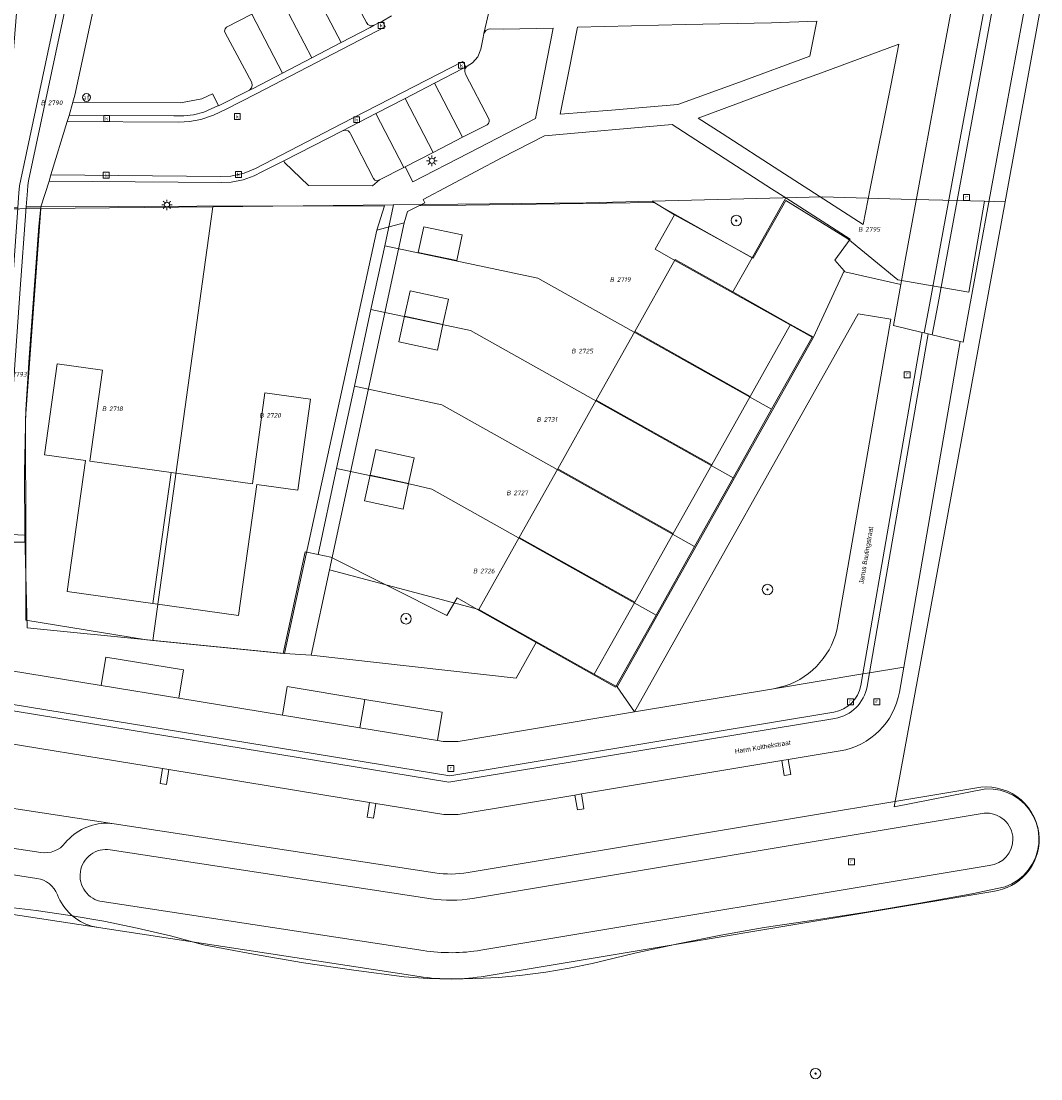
# Model space of a CAD drawing. Header units: metres. Extents: x 207466 to 209466, y 475780 to 477780.
# Tile 109 of 189: x 208497 to 208575, y 476523 to 476604. Entities that reach past the tile are written whole.
import ezdxf
from ezdxf.enums import TextEntityAlignment as Align

# ---------------------------------------------------------------- set-up
doc = ezdxf.new("R2010")
doc.units = ezdxf.units.M
doc.layers.get('0').update_dxf_attribs({"color": 253, "linetype": 'CONTINUOUS'})
for name, color, linetype, lineweight in [('B-OG-WA-SLOOT_BOVENINSTEEK-G', 253, 'CONTINUOUS', 13), ('B-RO-KL-ET_LS_OV_LICHTMAST-S', 253, 'CONTINUOUS', 0), ('B-RO-RI-GWA_KOLK-S', 253, 'CONTINUOUS', 0), ('B-RO-RI-GWA_RIOOLPUT-S', 253, 'CONTINUOUS', 0), ('B-RO-VH-ONVERHARD-GV', 253, 'CONTINUOUS', 0), ('B-RO-VH-VERHARDING_STRAATBAKSTEEN-GV', 253, 'CONTINUOUS', 0), ('B-RO-VW-AFSLUITPAAL-S', 253, 'CONTINUOUS', 0), ('B-WE-KG-GRENS_PERCEEL-GV', 150, 'CONTINUOUS', 18), ('B-WE-KG-GRENS_PERCEEL-S', 150, 'CONTINUOUS', 25), ('N-RO-OG-TERREIN_CULTUURSCHEIDING-GV', 253, 'CONTINUOUS', 0), ('N-RO-OG-TERREIN_ERF-GV', 253, 'CONTINUOUS', 0), ('N-RO-OG-TOPOGRAFIE-T18', 7, 'CONTINUOUS', 0), ('N-RO-RI-GWA_KOLK-S', 253, 'CONTINUOUS', 0), ('N-RO-RI-GWA_RIOOLPUT-S', 253, 'CONTINUOUS', 0), ('N-RO-VH-VERHARDING_BEDRIJFSVLOERPLAAT-GV', 253, 'CONTINUOUS', 0), ('N-RO-VH-VERHARDING_GRASBETONSTEEN-GV', 253, 'CONTINUOUS', 0), ('N-RO-VH-VERHARDING_STRAATBAKSTEEN-GV', 253, 'CONTINUOUS', 0)]:
    doc.layers.add(name, color=color, linetype=linetype, lineweight=lineweight)
for name, color, linetype, lineweight, true_color in [('B-OG-WA-SLOOT_WATER-G', 7, 'CONTINUOUS', 0, 0x478c9a), ('B-RO-GR-BEPLANTING_CULTUUR_VASTE PLANTENVAK-GV', 7, 'CONTINUOUS', 0, 0x6d8a47), ('N-RO-GR-BEPLANTING_CULTUUR_VASTE PLANTENVAK-GV', 7, 'CONTINUOUS', 0, 0x6d8a47), ('N-RO-GR-BOOM-S', 7, 'CONTINUOUS', 0, 0x6d8a47), ('N-RO-GR-GRAS-GV', 7, 'CONTINUOUS', 0, 0x6d8a47), ('N-RO-OG-BEBOUWING_LOODS-GV', 7, 'CONTINUOUS', 0, 0xa50000)]:
    doc.layers.add(name, color=color, linetype=linetype, lineweight=lineweight, true_color=true_color)
doc.styles.add('NLCS-ISO', font='NLCS-ISO.ttf')
doc.styles.add('NLCS-ISO-M200-T18', font='NLCS-ISO.ttf', dxfattribs={"height": 1.8})

# ---------------------------------------------------------------- blocks, each defined once
blk = doc.blocks.new('SKL-ET_OV_LICHTMAST-SO1')
at = {"color": 0, "linetype": 'ByBlock', "lineweight": -2}
blk.add_circle((0, 0), 1, dxfattribs=at)
for points in [[(-1.25, 0), (-2, 0)], [(-1.4142, 1.4142), (-0.8839, 0.8839)], [(0, 2), (0, 1.25)], [(0.8839, 0.8839), (1.4142, 1.4142)], [(2, 0), (1.25, 0)], [(-1.4142, -1.4142), (-0.8839, -0.8839)], [(0, -1.25), (0, -2)], [(0.8839, -0.8839), (1.4142, -1.4142)]]:
    blk.add_open_spline(points, degree=1, dxfattribs=at)
blk = doc.blocks.new('SVW-AFSLUITPAAL-SO1')
at = {"lineweight": -2}
blk.add_circle((0, 0), 1.5, dxfattribs=at)
at = {"lineweight": -2, "insert": (0, 0), "char_height": 1.8, "attachment_point": 5, "line_spacing_factor": 0.8, "style": 'NLCS-ISO'}
blk.add_mtext('{\\C256;af}', dxfattribs=at)
blk = doc.blocks.new('SRI-PUT_INSPECTIEPUT_RIOOLPUT-SO1')
at = {"color": 0, "linetype": 'ByBlock', "lineweight": -2, "flags": 128}
blk.add_lwpolyline([(-1.125, -1.125), (1.125, -1.125), (1.125, 1.125), (-1.125, 1.125), (-1.125, -1.125)], dxfattribs=at)
at = {"color": 0, "linetype": 'ByBlock', "lineweight": -2, "insert": (0, 0.2828), "char_height": 1.5, "attachment_point": 5, "line_spacing_factor": 0.8, "style": 'NLCS-ISO'}
blk.add_mtext('{\\C0;r}', dxfattribs=at)
blk = doc.blocks.new('SRI-KOLK-SO1')
at = {"color": 0, "linetype": 'ByBlock', "lineweight": -2, "flags": 128}
blk.add_lwpolyline([(-1.125, -1.125), (1.125, -1.125), (1.125, 1.125), (-1.125, 1.125), (-1.125, -1.125)], dxfattribs=at)
at = {"color": 0, "linetype": 'ByBlock', "lineweight": -2, "insert": (0, 0), "char_height": 1.5, "attachment_point": 5, "line_spacing_factor": 0.8, "style": 'NLCS-ISO'}
blk.add_mtext('{\\C0;k}', dxfattribs=at)
blk = doc.blocks.new('SGR-BOOM_01-SO1')
at = {"linetype": 'Continuous'}
h = blk.add_hatch(color=0, dxfattribs=at)
edge = h.paths.add_edge_path()
edge.add_arc((0, 0), 0.25, 0, 360)
at = {"color": 0, "linetype": 'ByBlock', "lineweight": -2}
for radius in [2, 0.25]:
    blk.add_circle((0, 0), radius, dxfattribs=at)
blk = doc.blocks.new('SKG-PERCEELNUMMER-SO')
at = {"style": 'NLCS-ISO', "oblique": 10, "flags": 1}
blk.add_attdef('GEMEENTECODE', text='', height=1.8, dxfattribs=at).set_placement((0, 2.55), align=Align.MIDDLE_CENTER)
at = {"style": 'NLCS-ISO', "oblique": 10}
blk.add_attdef('SECTIE', text='', height=1.8, dxfattribs=at).set_placement((-0.5, 0), align=Align.MIDDLE_RIGHT)
blk.add_attdef('PERCEELNUMMER', text='', height=1.8, dxfattribs=at).set_placement((0.5, 0), align=Align.MIDDLE_LEFT)

msp = doc.modelspace()

# ---------------------------------------------------------------- linework, layer by layer
at = {"layer": 'B-OG-WA-SLOOT_BOVENINSTEEK-G', "flags": 128}
for points in [[(208570.063, 476545.575), (208530.962, 476539.061)], [(208531.291, 476537.088), (208570.326, 476543.591)], [(208528.44, 476539.044), (208503.978, 476542.778), (208503.456, 476542.823)], [(208498.388, 476540.597), (208493.658, 476541.319)], [(208503.676, 476540.801), (208528.138, 476537.067)], [(208493.356, 476539.342), (208498.086, 476538.62)], [(208570.71, 476539.61), (208531.948, 476533.143)], [(208532.277, 476531.17), (208570.981, 476537.628)], [(208527.535, 476533.113), (208503.072, 476536.847)], [(208502.259, 476534.983), (208502.77, 476534.87), (208527.233, 476531.136)]]:
    msp.add_lwpolyline(points, dxfattribs=at)
at = {"layer": 'B-OG-WA-SLOOT_BOVENINSTEEK-G'}
for centre, radius, start, end in [((208570.496, 476541.571), 4.027, 1.63134, 96.16809), ((208570.498, 476541.573), 2.025, 1.81159, 94.86306), ((208503.375, 476538.82), 4.004, 88.84486, 141.28676), ((208498.69, 476542.574), 2, 261.32252, 321.312), ((208570.522, 476541.602), 2, 275.3951, 1.01581), ((208570.521, 476541.602), 4, 276.59724, 1.20306), ((208503.372, 476538.826), 1.998, 81.25748, 171.37217), ((208497.782, 476536.639), 2.004, 21.38997, 81.27252), ((208503.374, 476538.824), 2, 171.30637, 261.32328), ((208529.647, 476546.994), 8.041, 261.36362, 279.40879), ((208503.373, 476538.823), 3.999, 201.31261, 253.81972), ((208529.648, 476546.993), 10.04, 261.34763, 279.41557), ((208529.648, 476546.953), 14, 261.32136, 279.45763), ((208529.648, 476546.955), 16.002, 261.31807, 279.45434)]:
    msp.add_arc(centre, radius, start, end, dxfattribs=at)
at = {"layer": 'B-OG-WA-SLOOT_WATER-G', "flags": 128}
for points in [[(208570.326, 476543.591), (208531.291, 476537.088)], [(208528.138, 476537.067), (208503.676, 476540.801)], [(208531.948, 476533.143), (208570.71, 476539.61)], [(208503.072, 476536.847), (208527.535, 476533.113)]]:
    msp.add_lwpolyline(points, dxfattribs=at)
at = {"layer": 'B-OG-WA-SLOOT_WATER-G'}
for centre, radius, start, end in [((208570.498, 476541.573), 2.025, 1.81159, 94.86306), ((208570.522, 476541.602), 2, 275.3951, 1.01581), ((208503.372, 476538.826), 1.998, 81.25748, 171.37217), ((208503.374, 476538.824), 2, 171.30637, 261.32328), ((208529.648, 476546.993), 10.04, 261.34763, 279.41557), ((208529.648, 476546.953), 14, 261.32136, 279.45763)]:
    msp.add_arc(centre, radius, start, end, dxfattribs=at)
at = {"layer": 'B-RO-GR-BEPLANTING_CULTUUR_VASTE PLANTENVAK-GV', "flags": 128}
for points in [[(208521.223, 476607.677), (208523.213, 476603.919), (208523.328, 476603.769), (208523.525, 476603.651), (208523.806, 476603.707), (208524.432, 476604.013), (208524.436, 476604.015), (208525.115, 476604.415)], [(208502.645, 476606.177), (208500.972, 476598.38), (208500.823, 476597.846), (208509.032, 476597.775), (208510.655, 476598.091), (208511.483, 476598.464), (208511.921, 476597.573)], [(208511.921, 476597.573), (208511.932, 476597.551), (208514.291, 476598.745), (208514.46, 476598.934), (208514.508, 476599.117), (208514.468, 476599.339), (208512.431, 476603.135), (208512.402, 476603.259), (208512.437, 476603.437), (208512.541, 476603.557), (208514.479, 476604.556)], [(208539.306, 476603.568), (208538.681, 476600.321), (208537.987, 476596.915), (208541.897, 476597.232), (208546.973, 476597.65), (208551.661, 476599.361), (208557.038, 476601.35), (208557.551, 476604.01), (208554.101, 476603.9), (208547.537, 476603.766), (208539.306, 476603.568)], [(208533.642, 476603.399), (208532.675, 476603.429), (208532.534, 476603.403), (208532.316, 476603.297), (208532.163, 476603.072), (208532.105, 476602.764), (208531.941, 476601.887), (208531.704, 476601.296), (208531.297, 476600.834), (208530.907, 476600.577), (208530.729, 476600.377), (208530.707, 476600.174), (208530.762, 476599.973), (208532.563, 476596.522), (208532.583, 476596.352), (208532.531, 476596.22), (208532.426, 476596.12), (208530.545, 476595.155), (208528.342, 476594.024), (208528.303, 476594.004), (208526.173, 476592.916), (208526.764, 476591.764), (208531.008, 476593.952), (208536.103, 476596.586), (208537.458, 476603.485), (208533.642, 476603.399)], [(208563.82, 476602.258), (208557.917, 476600.084), (208554.88, 476598.991), (208548.505, 476596.614), (208550.348, 476595.447), (208554.744, 476592.596), (208561.085, 476588.506), (208561.618, 476591.258), (208563.198, 476599.114), (208563.82, 476602.258)], [(208524.218, 476591.917), (208524.019, 476591.835), (208523.847, 476591.889), (208523.763, 476592.003), (208522.001, 476595.432), (208521.942, 476595.528), (208521.81, 476595.662), (208521.601, 476595.711), (208521.382, 476595.654), (208516.909, 476593.365), (208516.969, 476593.232), (208518.785, 476591.468), (208523.683, 476591.464), (208524.218, 476591.917)]]:
    msp.add_lwpolyline(points, dxfattribs=at)
at = {"layer": 'B-RO-VH-ONVERHARD-GV', "flags": 128}
for points in [[(208573.686, 476606.503), (208571.519, 476594.798), (208569.16, 476581.931), (208568.73, 476579.517), (208568.5, 476579.572), (208566.352, 476580.086), (208566.054, 476580.157), (208565.749, 476580.23), (208565.586, 476580.269), (208563.409, 476580.797), (208563.973, 476583.927), (208559.703, 476584.895), (208559.641, 476584.968), (208558.946, 476585.786), (208560.094, 476587.385), (208555.202, 476590.53), (208554.117, 476591.227), (208546.539, 476596.142), (208536.805, 476595.273), (208533.556, 476593.612), (208527.531, 476590.415), (208527.662, 476590.159), (208527.221, 476589.933), (208526.348, 476589.485), (208526.095, 476588.624), (208524.016, 476588.065), (208524.583, 476589.93), (208510.285, 476589.899), (208498.371, 476589.841), (208498.231, 476588.369), (208497.868, 476583.548)], [(208497.868, 476583.548), (208497.491, 476578.367), (208497.228, 476574.376), (208497.134, 476569.592), (208497.172, 476564.817), (208496.093, 476564.847)]]:
    msp.add_lwpolyline(points, dxfattribs=at)
at = {"layer": 'B-RO-VH-VERHARDING_STRAATBAKSTEEN-GV', "flags": 128}
for points in [[(208524.016, 476588.065), (208526.095, 476588.624), (208526.348, 476589.485), (208527.221, 476589.933), (208527.662, 476590.159), (208527.531, 476590.415), (208533.556, 476593.612), (208536.805, 476595.273), (208546.539, 476596.142), (208554.117, 476591.227), (208555.202, 476590.53), (208560.094, 476587.385), (208558.946, 476585.786), (208559.641, 476584.968), (208559.703, 476584.895), (208563.973, 476583.927), (208564.308, 476585.786), (208565.769, 476593.784), (208566.914, 476600.054), (208568.612, 476609.215)], [(208568.612, 476609.215), (208566.914, 476600.054), (208565.769, 476593.784), (208564.308, 476585.786), (208563.973, 476583.927), (208563.409, 476580.797), (208565.586, 476580.269), (208565.749, 476580.23), (208566.16, 476582.384), (208568.542, 476595.353), (208570.702, 476607.002)], [(208518.957, 476606.869), (208521.282, 476602.39), (208523.49, 476603.541), (208523.806, 476603.707), (208523.525, 476603.651), (208523.328, 476603.769), (208523.213, 476603.919), (208521.223, 476607.677), (208521.09, 476607.823), (208520.945, 476607.875), (208520.799, 476607.823), (208518.957, 476606.869)], [(208500.109, 476607.282), (208496.849, 476591.935), (208496.747, 476591.457), (208496.713, 476590.919), (208496.631, 476589.776), (208496.16, 476583.249), (208495.585, 476575.272), (208495.443, 476569.558), (208495.477, 476564.864)], [(208495.477, 476564.864), (208496.093, 476564.847), (208496.059, 476569.602), (208496.215, 476575.255), (208496.772, 476583.243), (208497.265, 476589.841), (208497.357, 476591.074), (208497.391, 476591.491), (208497.451, 476591.834), (208500.7, 476607.135)], [(208496.56, 476604.934), (208496.025, 476598.342), (208495.881, 476596.84), (208495.902, 476596.376), (208495.904, 476594.374), (208495.697, 476592.296), (208495.615, 476591.806), (208495.549, 476589.776), (208496.631, 476589.776), (208496.713, 476590.919), (208496.747, 476591.457), (208496.849, 476591.935), (208500.109, 476607.282)], [(208500.7, 476607.135), (208497.451, 476591.834), (208497.391, 476591.491), (208497.357, 476591.074), (208497.265, 476589.841)], [(208516.719, 476605.711), (208519.047, 476601.226), (208521.282, 476602.39), (208518.957, 476606.869), (208516.719, 476605.711)], [(208570.702, 476607.002), (208568.542, 476595.353), (208566.16, 476582.384), (208565.749, 476580.23), (208566.054, 476580.157), (208566.352, 476580.086), (208566.778, 476582.341), (208569.179, 476595.305), (208571.325, 476606.979)], [(208571.325, 476606.979), (208569.179, 476595.305), (208566.778, 476582.341), (208566.352, 476580.086)], [(208566.352, 476580.086), (208568.5, 476579.572), (208568.73, 476579.517), (208569.16, 476581.931), (208571.519, 476594.798), (208573.686, 476606.503)], [(208497.265, 476589.841), (208498.371, 476589.841), (208499.007, 476591.799), (208499.147, 476592.281), (208500.38, 476596.371), (208500.536, 476596.821), (208500.823, 476597.846), (208500.972, 476598.38), (208502.645, 476606.177)], [(208514.479, 476604.556), (208516.812, 476600.061), (208519.047, 476601.226), (208516.719, 476605.711), (208516.657, 476605.679), (208514.479, 476604.556)], [(208532.638, 476605.127), (208532.163, 476603.072), (208532.316, 476603.297), (208532.534, 476603.403), (208532.675, 476603.429), (208533.642, 476603.399), (208537.458, 476603.485), (208536.103, 476596.586), (208531.008, 476593.952), (208526.764, 476591.764), (208526.173, 476592.916), (208526.059, 476592.858), (208524.218, 476591.917), (208523.683, 476591.464), (208518.785, 476591.468), (208516.969, 476593.232), (208516.909, 476593.365), (208515.233, 476592.512), (208514.659, 476592.217), (208513.818, 476591.909), (208512.897, 476591.723), (208512.142, 476591.708), (208499.007, 476591.799), (208498.371, 476589.841), (208510.285, 476589.899), (208524.583, 476589.93), (208524.016, 476588.065)], [(208530.801, 476600.526), (208530.907, 476600.577), (208531.297, 476600.834), (208531.704, 476601.296), (208531.941, 476601.887), (208532.105, 476602.764), (208532.163, 476603.072), (208532.638, 476605.127)], [(208525.115, 476604.415), (208524.436, 476604.015), (208524.432, 476604.013), (208524.641, 476603.574), (208514.809, 476598.462), (208512.505, 476597.3), (208511.563, 476596.847), (208510.594, 476596.507), (208509.722, 476596.353), (208508.898, 476596.317), (208500.38, 476596.371), (208499.147, 476592.281), (208512.093, 476592.173), (208512.867, 476592.191), (208513.894, 476592.417), (208514.756, 476592.786), (208521.318, 476596.189), (208530.564, 476600.942), (208530.801, 476600.526)], [(208524.432, 476604.013), (208523.806, 476603.707), (208523.49, 476603.541), (208521.282, 476602.39), (208519.047, 476601.226), (208516.812, 476600.061), (208514.569, 476598.892), (208514.291, 476598.745), (208511.932, 476597.551), (208511.921, 476597.573), (208510.804, 476597.077), (208510.033, 476596.88), (208509.276, 476596.805), (208508.52, 476596.788), (208500.536, 476596.821), (208500.38, 476596.371), (208508.898, 476596.317), (208509.722, 476596.353), (208510.594, 476596.507), (208511.563, 476596.847), (208512.505, 476597.3), (208514.809, 476598.462), (208524.641, 476603.574), (208524.432, 476604.013)], [(208514.291, 476598.745), (208514.569, 476598.892), (208516.812, 476600.061), (208514.479, 476604.556), (208512.541, 476603.557), (208512.437, 476603.437), (208512.402, 476603.259), (208512.431, 476603.135), (208514.468, 476599.339), (208514.508, 476599.117), (208514.46, 476598.934), (208514.291, 476598.745)], [(208539.306, 476603.568), (208547.537, 476603.766), (208554.101, 476603.9), (208557.551, 476604.01), (208557.038, 476601.35), (208551.661, 476599.361), (208546.973, 476597.65), (208541.897, 476597.232), (208537.987, 476596.915), (208538.681, 476600.321), (208539.306, 476603.568)], [(208563.82, 476602.258), (208563.198, 476599.114), (208561.618, 476591.258), (208561.085, 476588.506), (208554.744, 476592.596), (208550.348, 476595.447), (208548.505, 476596.614), (208554.88, 476598.991), (208557.917, 476600.084), (208563.82, 476602.258)], [(208516.909, 476593.365), (208521.382, 476595.654), (208523.925, 476596.969), (208526.163, 476598.127), (208528.401, 476599.284), (208530.574, 476600.408), (208530.801, 476600.526), (208530.564, 476600.942), (208521.318, 476596.189), (208514.756, 476592.786), (208513.894, 476592.417), (208512.867, 476592.191), (208512.093, 476592.173), (208499.147, 476592.281), (208499.007, 476591.799), (208512.142, 476591.708), (208512.897, 476591.723), (208513.818, 476591.909), (208514.659, 476592.217), (208515.233, 476592.512), (208516.909, 476593.365)], [(208528.401, 476599.284), (208530.545, 476595.155), (208532.426, 476596.12), (208532.531, 476596.22), (208532.583, 476596.352), (208532.563, 476596.522), (208530.762, 476599.973), (208530.707, 476600.174), (208530.729, 476600.377), (208530.907, 476600.577), (208530.801, 476600.526), (208530.574, 476600.408), (208528.401, 476599.284)], [(208526.163, 476598.127), (208528.303, 476594.004), (208528.342, 476594.024), (208530.545, 476595.155), (208528.401, 476599.284), (208526.163, 476598.127)], [(208511.921, 476597.573), (208511.483, 476598.464), (208510.655, 476598.091), (208509.032, 476597.775), (208500.823, 476597.846), (208500.536, 476596.821), (208508.52, 476596.788), (208509.276, 476596.805), (208510.033, 476596.88), (208510.804, 476597.077), (208511.921, 476597.573)], [(208523.925, 476596.969), (208526.059, 476592.858), (208526.173, 476592.916), (208528.303, 476594.004), (208526.163, 476598.127), (208523.925, 476596.969)], [(208524.218, 476591.917), (208526.059, 476592.858), (208523.925, 476596.969), (208521.382, 476595.654), (208521.601, 476595.711), (208521.81, 476595.662), (208521.942, 476595.528), (208522.001, 476595.432), (208523.763, 476592.003), (208523.847, 476591.889), (208524.019, 476591.835), (208524.218, 476591.917)], [(208496.093, 476564.847), (208497.172, 476564.817), (208497.134, 476569.592), (208497.228, 476574.376), (208497.491, 476578.367), (208497.868, 476583.548), (208498.231, 476588.369), (208498.371, 476589.841), (208497.265, 476589.841), (208496.772, 476583.243), (208496.215, 476575.255), (208496.059, 476569.602), (208496.093, 476564.847)]]:
    msp.add_lwpolyline(points, dxfattribs=at)
at = {"layer": 'B-WE-KG-GRENS_PERCEEL-GV'}
for points in [[(208574.646, 476605.173), (208571.913, 476590.239), (208563.467, 476544.085), (208570.46, 476545.447), (208571.009, 476545.437), (208571.551, 476545.348), (208572.075, 476545.184), (208572.57, 476544.946), (208573.026, 476544.64), (208573.433, 476544.272), (208573.785, 476543.85), (208574.072, 476543.382), (208574.29, 476542.878), (208574.434, 476542.348), (208574.5, 476541.803), (208574.489, 476541.254), (208574.399, 476540.713), (208574.233, 476540.189), (208573.994, 476539.695), (208573.687, 476539.24), (208573.318, 476538.833), (208572.895, 476538.483), (208572.427, 476538.197), (208571.922, 476537.98), (208569.371, 476537.452), (208565.426, 476536.739), (208561.473, 476536.073), (208557.512, 476535.453), (208553.544, 476534.881), (208550.248, 476534.287), (208546.965, 476533.631), (208543.694, 476532.914), (208540.437, 476532.135), (208538.672, 476531.765), (208536.893, 476531.464), (208535.105, 476531.231), (208533.308, 476531.066), (208531.507, 476530.971), (208529.704, 476530.944), (208527.9, 476530.987), (208526.1, 476531.099), (208522.254, 476531.608), (208518.418, 476532.188), (208514.593, 476532.837), (208510.781, 476533.556), (208508.265, 476534.231), (208505.73, 476534.831), (208503.179, 476535.355), (208500.613, 476535.802), (208498.034, 476536.171), (208495.446, 476536.464)], [(208496.786, 476589.71), (208498.371, 476589.726), (208511.505, 476589.86), (208525.264, 476590.001), (208525.288, 476590.001), (208539.982, 476590.152), (208545.013, 476590.283), (208557.971, 476590.605), (208564, 476590.447), (208570.358, 476590.28), (208571.913, 476590.239), (208574.646, 476605.173)], [(208495.446, 476536.464), (208498.034, 476536.171), (208500.613, 476535.802), (208503.179, 476535.355), (208505.73, 476534.831), (208508.265, 476534.231), (208510.781, 476533.556), (208514.593, 476532.837), (208518.418, 476532.188), (208522.254, 476531.608), (208526.1, 476531.099), (208527.9, 476530.987), (208529.704, 476530.944), (208531.507, 476530.971), (208533.308, 476531.066), (208535.105, 476531.231), (208536.893, 476531.464), (208538.672, 476531.765), (208540.437, 476532.135), (208543.694, 476532.914), (208546.965, 476533.631), (208550.248, 476534.287), (208553.544, 476534.881), (208557.512, 476535.453), (208561.473, 476536.073), (208565.426, 476536.739), (208569.371, 476537.452), (208571.922, 476537.98), (208572.427, 476538.197), (208572.895, 476538.483), (208573.318, 476538.833), (208573.687, 476539.24), (208573.994, 476539.695), (208574.233, 476540.189), (208574.399, 476540.713), (208574.489, 476541.254), (208574.5, 476541.803), (208574.434, 476542.348), (208574.29, 476542.878), (208574.072, 476543.382), (208573.785, 476543.85), (208573.433, 476544.272), (208573.026, 476544.64), (208572.57, 476544.946), (208572.075, 476545.184), (208571.551, 476545.348), (208571.009, 476545.437), (208570.46, 476545.447), (208563.467, 476544.085), (208571.913, 476590.239), (208570.358, 476590.28), (208569.156, 476583.346), (208563.736, 476584.286), (208559.932, 476587.417), (208555.193, 476590.346), (208552.717, 476585.924), (208546.699, 476589.235), (208545.23, 476586.619), (208546.613, 476585.843), (208557.199, 476579.901), (208554.116, 476574.407), (208551.179, 476569.175), (208548.242, 476563.943), (208545.305, 476558.711), (208542.221, 476553.217), (208531.635, 476559.159), (208530.124, 476560.028), (208529.351, 476558.682), (208520.501, 476563.116), (208519.524, 476563.327), (208518.546, 476563.538), (208516.868, 476555.771), (208506.913, 476556.766), (208506.434, 476556.814), (208497.236, 476558.315), (208497.227, 476564.271), (208494.228, 476564.262)]]:
    msp.add_lwpolyline(points, dxfattribs=at)
for points in [[(208524.613, 476586.878), (208536.277, 476584.42), (208554.116, 476574.407), (208557.199, 476579.901), (208546.613, 476585.843), (208545.23, 476586.619), (208546.699, 476589.235), (208545.013, 476590.283), (208539.982, 476590.152), (208525.288, 476590.001)], [(208545.013, 476590.283), (208546.699, 476589.235), (208552.717, 476585.924), (208555.193, 476590.346), (208559.932, 476587.417), (208563.736, 476584.286), (208569.156, 476583.346), (208570.358, 476590.28), (208564, 476590.447), (208557.971, 476590.605)], [(208494.214, 476573.923), (208494.228, 476564.262), (208497.227, 476564.271), (208497.214, 476573.718), (208498.371, 476589.726), (208496.786, 476589.71), (208495.328, 476589.68)], [(208497.214, 476573.718), (208497.227, 476564.271), (208497.236, 476558.315), (208506.434, 476556.814), (208506.913, 476556.766), (208511.505, 476589.86), (208498.371, 476589.726)], [(208511.505, 476589.86), (208506.913, 476556.766), (208516.868, 476555.771), (208518.546, 476563.538), (208519.524, 476563.327), (208520.942, 476569.889), (208522.298, 476576.165), (208523.561, 476582.01), (208524.613, 476586.878), (208525.288, 476590.001), (208525.264, 476590.001)], [(208524.613, 476586.878), (208523.561, 476582.01), (208531.162, 476580.411), (208551.179, 476569.175), (208554.116, 476574.407), (208536.277, 476584.42)], [(208523.561, 476582.01), (208522.298, 476576.165), (208528.974, 476574.758), (208548.242, 476563.943), (208551.179, 476569.175), (208531.162, 476580.411)], [(208522.298, 476576.165), (208520.942, 476569.889), (208526.803, 476568.655), (208528.196, 476568.314), (208545.305, 476558.711), (208548.242, 476563.943), (208528.974, 476574.758)], [(208519.524, 476563.327), (208520.501, 476563.116), (208529.351, 476558.682), (208530.124, 476560.028), (208531.635, 476559.159), (208542.221, 476553.217), (208545.305, 476558.711), (208528.196, 476568.314), (208526.803, 476568.655), (208520.942, 476569.889)]]:
    msp.add_lwpolyline(points, close=True, dxfattribs=at)
at = {"layer": 'N-RO-GR-BEPLANTING_CULTUUR_VASTE PLANTENVAK-GV', "flags": 128}
for points in [[(208552.63, 476585.973), (208555.202, 476590.53), (208554.117, 476591.227), (208546.539, 476596.142), (208536.805, 476595.273), (208533.556, 476593.612), (208527.531, 476590.415), (208527.662, 476590.159), (208527.221, 476589.933), (208545.125, 476590.185), (208552.63, 476585.973)], [(208531.78, 476559.145), (208520.404, 476562.164), (208518.994, 476555.638), (208534.633, 476553.899), (208536.188, 476556.67), (208531.78, 476559.145)]]:
    msp.add_lwpolyline(points, dxfattribs=at)
at = {"layer": 'N-RO-GR-GRAS-GV', "flags": 128}
for points in [[(208559.349, 476548.352), (208555.389, 476547.692), (208555.578, 476546.558), (208555.084, 476546.476), (208554.896, 476547.61), (208539.606, 476545.063), (208539.795, 476543.929), (208539.302, 476543.847), (208539.113, 476544.981), (208530.222, 476543.5), (208529.119, 476543.493), (208523.942, 476544.338), (208523.757, 476543.203), (208523.264, 476543.283), (208523.449, 476544.418), (208508.151, 476546.915), (208507.966, 476545.78), (208507.473, 476545.861), (208507.658, 476546.996), (208492.36, 476549.493), (208492.175, 476548.358), (208491.682, 476548.438), (208491.867, 476549.573), (208482.269, 476551.14)], [(208435.162, 476537.391), (208479.336, 476546.446), (208479.864, 476546.459), (208488.974, 476545.069), (208503.978, 476542.778), (208528.44, 476539.044)], [(208530.962, 476539.061), (208570.063, 476545.575)], [(208527.233, 476531.136), (208502.77, 476534.87), (208487.767, 476537.16)], [(208570.981, 476537.628), (208532.277, 476531.17)]]:
    msp.add_lwpolyline(points, dxfattribs=at)
at = {"layer": 'N-RO-GR-GRAS-GV'}
for centre, radius, start, end in [((208558.445, 476553.777), 5.5, 279.46124, 350.16956), ((208570.496, 476541.571), 4.027, 1.63134, 96.16809), ((208570.521, 476541.602), 4, 276.59724, 1.20306), ((208529.647, 476546.994), 8.041, 261.36362, 279.40879), ((208529.648, 476546.955), 16.002, 261.31807, 279.45434)]:
    msp.add_arc(centre, radius, start, end, dxfattribs=at)
at = {"layer": 'N-RO-OG-BEBOUWING_LOODS-GV', "flags": 128}
for points in [[(208527.169, 476586.367), (208530.104, 476585.749), (208530.516, 476587.706), (208527.581, 476588.324), (208527.169, 476586.367)], [(208551.162, 476583.356), (208546.758, 476585.828), (208543.674, 476580.335), (208552.482, 476575.391), (208555.565, 476580.885), (208551.162, 476583.356)], [(208526.117, 476581.5), (208529.049, 476580.866), (208529.472, 476582.821), (208526.539, 476583.455), (208526.117, 476581.5)], [(208529.049, 476580.866), (208526.117, 476581.5), (208525.694, 476579.545), (208528.627, 476578.912), (208529.049, 476580.866)], [(208552.482, 476575.391), (208543.674, 476580.335), (208540.737, 476575.103), (208549.545, 476570.159), (208552.482, 476575.391)], [(208508.322, 476569.588), (208502.132, 476570.45), (208503.098, 476577.383), (208499.631, 476577.866), (208498.666, 476570.933), (208501.786, 476570.499), (208500.392, 476560.495), (208506.929, 476559.585), (208508.322, 476569.588)], [(208508.322, 476569.588), (208506.929, 476559.585), (208513.466, 476558.674), (208514.859, 476568.677), (208517.979, 476568.243), (208518.945, 476575.176), (208515.478, 476575.659), (208514.513, 476568.726), (208508.322, 476569.588)], [(208549.545, 476570.159), (208540.737, 476575.103), (208537.8, 476569.87), (208546.608, 476564.927), (208549.545, 476570.159)], [(208523.498, 476569.379), (208526.43, 476568.745), (208526.853, 476570.7), (208523.92, 476571.334), (208523.498, 476569.379)], [(208526.43, 476568.745), (208523.498, 476569.379), (208523.075, 476567.424), (208526.008, 476566.791), (208526.43, 476568.745)], [(208546.608, 476564.927), (208537.8, 476569.87), (208534.864, 476564.638), (208543.671, 476559.695), (208546.608, 476564.927)], [(208543.671, 476559.695), (208534.864, 476564.638), (208531.78, 476559.145), (208536.188, 476556.67), (208540.587, 476554.201), (208543.671, 476559.695)]]:
    msp.add_lwpolyline(points, dxfattribs=at)
at = {"layer": 'N-RO-OG-TERREIN_CULTUURSCHEIDING-GV', "flags": 128}
for points in [[(208563.213, 476581.271), (208560.726, 476581.702), (208543.67, 476551.316), (208554.246, 476553.078), (208555.144, 476553.3)], [(208559.172, 476557.971), (208563.213, 476581.271)]]:
    msp.add_lwpolyline(points, dxfattribs=at)
at = {"layer": 'N-RO-OG-TERREIN_CULTUURSCHEIDING-GV'}
msp.add_arc((208553.261, 476558.996), 5.999, 288.29389, 350.16095, dxfattribs=at)
at = {"layer": 'N-RO-OG-TERREIN_ERF-GV', "flags": 128}
for points in [[(208520.404, 476562.164), (208531.78, 476559.145), (208534.864, 476564.638), (208537.8, 476569.87), (208540.737, 476575.103), (208543.674, 476580.335), (208546.758, 476585.828), (208551.162, 476583.356), (208552.63, 476585.973), (208545.125, 476590.185), (208527.221, 476589.933), (208526.348, 476589.485), (208526.095, 476588.624), (208520.404, 476562.164)], [(208497.172, 476564.817), (208497.347, 476557.737), (208516.978, 476555.776), (208524.016, 476588.065), (208524.583, 476589.93), (208510.285, 476589.899), (208498.371, 476589.841), (208498.231, 476588.369), (208497.868, 476583.548), (208497.491, 476578.367), (208497.228, 476574.376), (208497.134, 476569.592), (208497.172, 476564.817)], [(208527.169, 476586.367), (208527.581, 476588.324), (208530.516, 476587.706), (208530.104, 476585.749), (208527.169, 476586.367)], [(208529.049, 476580.866), (208528.627, 476578.912), (208525.694, 476579.545), (208526.117, 476581.5), (208526.539, 476583.455), (208529.472, 476582.821), (208529.049, 476580.866)], [(208555.565, 476580.885), (208552.482, 476575.391), (208549.545, 476570.159), (208546.608, 476564.927), (208543.671, 476559.695), (208540.587, 476554.201), (208542.331, 476553.222), (208557.309, 476579.906), (208555.565, 476580.885)], [(208506.929, 476559.585), (208500.392, 476560.495), (208501.786, 476570.499), (208498.666, 476570.933), (208499.631, 476577.866), (208503.098, 476577.383), (208502.132, 476570.45), (208508.322, 476569.588), (208514.513, 476568.726), (208515.478, 476575.659), (208518.945, 476575.176), (208517.979, 476568.243), (208514.859, 476568.677), (208513.466, 476558.674), (208506.929, 476559.585)], [(208526.43, 476568.745), (208526.008, 476566.791), (208523.075, 476567.424), (208523.498, 476569.379), (208523.92, 476571.334), (208526.853, 476570.7), (208526.43, 476568.745)]]:
    msp.add_lwpolyline(points, dxfattribs=at)
at = {"layer": 'N-RO-VH-VERHARDING_BEDRIJFSVLOERPLAAT-GV', "flags": 128}
for points in [[(208555.389, 476547.692), (208554.896, 476547.61), (208555.084, 476546.476), (208555.578, 476546.558), (208555.389, 476547.692)], [(208508.151, 476546.915), (208507.658, 476546.996), (208507.473, 476545.861), (208507.966, 476545.78), (208508.151, 476546.915)], [(208539.606, 476545.063), (208539.113, 476544.981), (208539.302, 476543.847), (208539.795, 476543.929), (208539.606, 476545.063)], [(208523.942, 476544.338), (208523.449, 476544.418), (208523.264, 476543.283), (208523.757, 476543.203), (208523.942, 476544.338)]]:
    msp.add_lwpolyline(points, dxfattribs=at)
at = {"layer": 'N-RO-VH-VERHARDING_GRASBETONSTEEN-GV', "flags": 128}
for points in [[(208503.456, 476542.823), (208503.978, 476542.778), (208488.974, 476545.069), (208489.485, 476544.956)], [(208493.658, 476541.319), (208498.388, 476540.597)], [(208498.086, 476538.62), (208493.356, 476539.342)], [(208488.288, 476537.115), (208487.767, 476537.16), (208502.77, 476534.87), (208502.259, 476534.983)]]:
    msp.add_lwpolyline(points, dxfattribs=at)
at = {"layer": 'N-RO-VH-VERHARDING_GRASBETONSTEEN-GV'}
for centre, radius, start, end in [((208503.375, 476538.82), 4.004, 88.84486, 141.28676), ((208498.69, 476542.574), 2, 261.32252, 321.312), ((208497.782, 476536.639), 2.004, 21.38997, 81.27252), ((208503.373, 476538.823), 3.999, 201.31261, 253.81972)]:
    msp.add_arc(centre, radius, start, end, dxfattribs=at)
at = {"layer": 'N-RO-VH-VERHARDING_STRAATBAKSTEEN-GV', "flags": 128}
for points in [[(208555.565, 476580.885), (208557.309, 476579.906), (208559.641, 476584.968), (208558.946, 476585.786), (208560.094, 476587.385), (208555.202, 476590.53), (208552.63, 476585.973), (208551.162, 476583.356), (208555.565, 476580.885)], [(208518.994, 476555.638), (208520.404, 476562.164), (208526.095, 476588.624), (208524.016, 476588.065), (208516.978, 476555.776), (208518.994, 476555.638)], [(208555.144, 476553.3), (208554.246, 476553.078), (208561.068, 476554.214), (208565.586, 476580.269), (208563.409, 476580.797), (208563.973, 476583.927), (208559.703, 476584.895), (208559.641, 476584.968), (208557.309, 476579.906), (208542.331, 476553.222)], [(208542.331, 476553.222), (208543.67, 476551.316), (208560.726, 476581.702), (208563.213, 476581.271), (208559.172, 476557.971)], [(208561.57, 476554.298), (208566.054, 476580.157), (208565.749, 476580.23), (208565.586, 476580.269), (208561.068, 476554.214), (208561.57, 476554.298)], [(208564.193, 476554.735), (208568.5, 476579.572), (208566.352, 476580.086), (208566.054, 476580.157), (208561.57, 476554.298), (208564.193, 476554.735)], [(208487.735, 476555.821), (208502.979, 476553.332), (208503.332, 476555.494), (208509.254, 476554.527), (208508.901, 476552.366), (208516.802, 476551.076), (208517.158, 476553.247), (208523.08, 476552.28), (208529.002, 476551.314), (208528.645, 476549.143), (208529.075, 476549.073), (208530.214, 476549.074), (208543.67, 476551.316), (208542.331, 476553.222), (208540.587, 476554.201), (208536.188, 476556.67), (208534.633, 476553.899), (208518.994, 476555.638), (208516.978, 476555.776), (208497.347, 476557.737), (208497.172, 476564.817), (208496.093, 476564.847)], [(208560.918, 476553.348), (208561.068, 476554.214), (208554.246, 476553.078), (208543.67, 476551.316), (208530.214, 476549.074), (208529.075, 476549.073), (208528.645, 476549.143), (208522.723, 476550.109), (208516.802, 476551.076), (208508.901, 476552.366), (208502.979, 476553.332), (208487.735, 476555.821), (208481.886, 476556.775), (208481.813, 476556.787)], [(208509.254, 476554.527), (208503.332, 476555.494), (208502.979, 476553.332), (208508.901, 476552.366), (208509.254, 476554.527)], [(208563.864, 476552.838), (208564.193, 476554.735), (208561.57, 476554.298), (208561.391, 476553.266)], [(208558.857, 476551.301), (208529.579, 476546.447), (208480.848, 476554.402), (208433.658, 476544.729)], [(208558.936, 476550.828), (208529.507, 476545.972), (208480.858, 476553.914), (208433.754, 476544.259)], [(208433.754, 476544.259), (208480.858, 476553.914), (208529.507, 476545.972), (208558.936, 476550.828)], [(208480.848, 476554.402), (208529.579, 476546.447), (208558.857, 476551.301)], [(208561.391, 476553.266), (208561.57, 476554.298), (208561.068, 476554.214), (208560.918, 476553.348)], [(208523.08, 476552.28), (208517.158, 476553.247), (208516.802, 476551.076), (208522.723, 476550.109), (208523.08, 476552.28)], [(208529.002, 476551.314), (208523.08, 476552.28), (208522.723, 476550.109), (208528.645, 476549.143), (208529.002, 476551.314)], [(208482.269, 476551.14), (208491.867, 476549.573), (208492.36, 476549.493), (208507.658, 476546.996), (208508.151, 476546.915), (208523.449, 476544.418), (208523.942, 476544.338), (208529.119, 476543.493), (208530.222, 476543.5), (208539.113, 476544.981), (208539.606, 476545.063), (208554.896, 476547.61), (208555.389, 476547.692), (208559.349, 476548.352)]]:
    msp.add_lwpolyline(points, dxfattribs=at)
at = {"layer": 'N-RO-VH-VERHARDING_STRAATBAKSTEEN-GV'}
for centre, radius, start, end in [((208553.261, 476558.996), 5.999, 288.29389, 350.16095), ((208558.443, 476553.779), 2.512, 279.48179, 350.12769), ((208558.443, 476553.779), 2.512, 279.48179, 350.12769), ((208558.445, 476553.778), 2.991, 279.45718, 350.14469), ((208558.445, 476553.778), 2.991, 279.45718, 350.14469), ((208558.445, 476553.777), 5.5, 279.46124, 350.16956)]:
    msp.add_arc(centre, radius, start, end, dxfattribs=at)

# ---------------------------------------------------------------- block references
at = {"layer": 'B-RO-KL-ET_LS_OV_LICHTMAST-S', "xscale": 0.2, "yscale": 0.2, "zscale": 0.2}
for p in [(208528.206, 476593.366), (208508.001, 476589.999)]:
    msp.add_blockref('SKL-ET_OV_LICHTMAST-SO1', p, dxfattribs=at)
at = {"layer": 'B-RO-RI-GWA_KOLK-S', "xscale": 0.2, "yscale": 0.2, "zscale": 0.2}
for p in [(208524.342, 476603.686), (208530.464, 476600.648)]:
    msp.add_blockref('SRI-KOLK-SO1', p, dxfattribs=at)
at = {"layer": 'B-RO-RI-GWA_RIOOLPUT-S', "xscale": 0.2, "yscale": 0.2, "zscale": 0.2}
msp.add_blockref('SRI-PUT_INSPECTIEPUT_RIOOLPUT-SO1', (208568.983, 476590.567), dxfattribs=at)
at = {"layer": 'B-RO-VW-AFSLUITPAAL-S', "xscale": 0.2, "yscale": 0.2, "zscale": 0.2}
msp.add_blockref('SVW-AFSLUITPAAL-SO1', (208501.864, 476598.196), dxfattribs=at)
at = {"layer": 'B-WE-KG-GRENS_PERCEEL-S', "xscale": 0.2, "yscale": 0.2, "zscale": 0.2}
for p, values in [((208498.814, 476597.788), {'PERCEELNUMMER': '2790', 'SECTIE': 'B'}), ((208561.157, 476588.136), {'PERCEELNUMMER': '2795', 'SECTIE': 'B'}), ((208542.215, 476584.303), {'PERCEELNUMMER': '2719', 'SECTIE': 'B'}), ((208539.28, 476578.844), {'PERCEELNUMMER': '2725', 'SECTIE': 'B'}), ((208496.076, 476577.071), {'PERCEELNUMMER': '2793', 'SECTIE': 'B'}), ((208503.487, 476574.446), {'PERCEELNUMMER': '2718', 'SECTIE': 'B'}), ((208515.489, 476573.941), {'PERCEELNUMMER': '2720', 'SECTIE': 'B'}), ((208536.632, 476573.629), {'PERCEELNUMMER': '2731', 'SECTIE': 'B'}), ((208534.325, 476568.03), {'PERCEELNUMMER': '2727', 'SECTIE': 'B'}), ((208531.783, 476562.071), {'PERCEELNUMMER': '2726', 'SECTIE': 'B'})]:
    msp.add_blockref('SKG-PERCEELNUMMER-SO', p, dxfattribs=at).add_auto_attribs(values)
at = {"layer": 'N-RO-GR-BOOM-S', "xscale": 0.2, "yscale": 0.2, "zscale": 0.2}
for p in [(208551.422, 476588.806), (208553.801, 476560.659), (208526.233, 476558.427), (208557.464, 476523.728)]:
    msp.add_blockref('SGR-BOOM_01-SO1', p, dxfattribs=at)
at = {"layer": 'N-RO-RI-GWA_KOLK-S', "xscale": 0.2, "yscale": 0.2, "zscale": 0.2}
for p in [(208503.403, 476596.592), (208513.368, 476596.737), (208522.469, 476596.505), (208513.457, 476592.319), (208503.374, 476592.262)]:
    msp.add_blockref('SRI-KOLK-SO1', p, dxfattribs=at)
at = {"layer": 'N-RO-RI-GWA_RIOOLPUT-S', "xscale": 0.2, "yscale": 0.2, "zscale": 0.2}
for p in [(208564.459, 476577.043), (208560.13, 476552.081), (208562.13, 476552.081), (208529.647, 476547.003), (208560.207, 476539.885)]:
    msp.add_blockref('SRI-PUT_INSPECTIEPUT_RIOOLPUT-SO1', p, dxfattribs=at)

# ---------------------------------------------------------------- texts
at = {"layer": 'N-RO-OG-TOPOGRAFIE-T18', "char_height": 0.36, "attachment_point": 5, "line_spacing_factor": 0.8, "style": 'NLCS-ISO-M200-T18'}
for s, insert, rotation in [('{\\fArial|b0|i0|c0|p34;\\C256;Janus Baulingstraat}', (208561.368, 476563.26), 80.2), ('{\\fArial|b0|i0|c0|p34;\\C256;Harm Kolthekstraat}', (208553.43, 476548.653), 9.3)]:
    msp.add_mtext(s, dxfattribs=dict(at, insert=insert, rotation=rotation))

doc.saveas('drawing.dxf')
